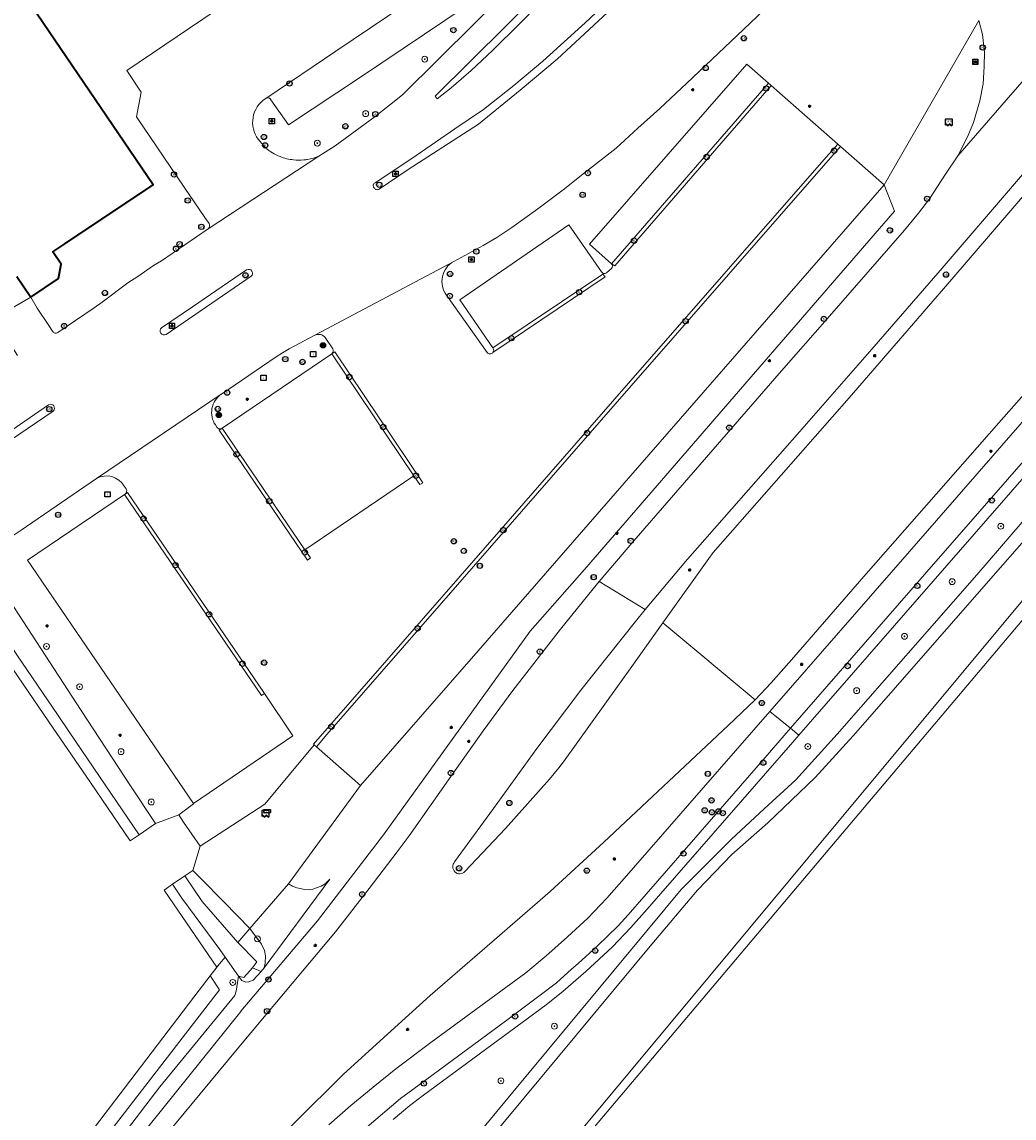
# Model space of a CAD drawing. Header units: metres. Extents: x 73718 to 76933, y 443658 to 446696.
# Tile 125 of 153: x 75261 to 75396, y 445822 to 445971. Entities that reach past the tile are written whole.
import ezdxf
from ezdxf.enums import TextEntityAlignment as Align

# ---------------------------------------------------------------- set-up
doc = ezdxf.new("R2010")
doc.units = ezdxf.units.M
for name, color, linetype, lineweight in [('B-WE-GK-BESCHOEIING-G', 130, 'GK-BESCHOEIING-SO', 18), ('B-WE-GR-BEPLANTING_CULTUUR_HEESTERS-GV', 90, 'Continuous', 18), ('B-WE-GR-BOOM-S', 90, 'Continuous', 25), ('B-WE-GR-GRAS-GV', 60, 'Continuous', 13), ('B-WE-GW-TALUD_KRUIN-G', 90, 'Continuous', 18), ('B-WE-IE-MEUBILAIR-S', 7, 'Continuous', 25), ('B-WE-IE-MEUBILAIR_WEGMEUBILAIR_AFVALBAK-S', 7, 'Continuous', 25), ('B-WE-IE-TERREINAFSCHEIDING_KUNSTMATIG_HEKWERK-G', 20, 'IE-TERREINAFSCHEIDING_KUNSTMATIG-SO', 18), ('B-WE-OG-BEBOUWING-GV', 7, 'Continuous', 35), ('B-WE-OG-TERREIN_BEGROEID-GV', 7, 'Continuous', 18), ('B-WE-OG-TERREIN_ERF-GV', 7, 'Continuous', 18), ('B-WE-OG-TERREIN_OEVER-GV', 7, 'Continuous', 18), ('B-WE-OG-WATER_SLOOT-GV', 120, 'Continuous', 18), ('B-WE-OG-WEG-GV', 7, 'Continuous', 18), ('B-WE-RI-HWA_GOOT_MOLGOOT-G', 150, 'Continuous', 18), ('B-WE-VH-GESLOTENVERHARDING_ASFALT-GV', 10, 'Continuous', 18), ('B-WE-VH-OPENVERHARDING_BETONELEMENT-GV', 30, 'Continuous', 18), ('B-WE-VH-OPENVERHARDING_BETONSTRAATSTEEN-GV', 30, 'Continuous', 18), ('B-WE-VH-OPENVERHARDING_TEGEL-GV', 30, 'Continuous', 18)]:
    doc.layers.add(name, color=color, linetype=linetype, lineweight=lineweight)
doc.styles.add('NLCS-ISO', font='NLCS-ISO.ttf')
doc.linetypes.add('GK-BESCHOEIING-SO', pattern='A,18,-3,[1,NLCS.SHX,S=0.6,R=0,X=0,Y=0],-3', length=24)
doc.linetypes.add('IE-TERREINAFSCHEIDING_KUNSTMATIG-SO', pattern='A,4,[82,NLCS.SHX,S=0.75,R=90,X=0,Y=0],4,-2', length=10)

# ---------------------------------------------------------------- blocks, each defined once
blk = doc.blocks.new('SIE-WEG_AFVALBAK-SO')
h = blk.add_hatch(color=256)
h.dxf.hatch_style = 1
h.paths.add_polyline_path([(-0.864, -0.864), (0.864, -0.864), (0.864, 0.864), (-0.864, 0.864)])
for points in [[(-1.152, -1.152), (1.152, -1.152), (1.152, 1.152), (-1.152, 1.152)], [(-0.864, -0.864), (0.864, -0.864), (0.864, 0.864), (-0.864, 0.864)]]:
    blk.add_lwpolyline(points, close=True)
blk.add_circle((0, 0), 1.8)
blk = doc.blocks.new('SIE-MEUBILAIR_BORD_VERKEER-SO')
at = {"flags": 128}
blk.add_lwpolyline([(-1.8, 1.8), (1.8, 1.8), (1.8, -1.8), (-1.8, -1.8)], close=True, dxfattribs=at)
at = {"style": 'NLCS-ISO'}
blk.add_text('vb', height=1.8, dxfattribs=at).set_placement((0, 0), align=Align.MIDDLE_CENTER)
blk = doc.blocks.new('SIE-MEUBILAIR_BORD_INFORMATIE-SO')
at = {"flags": 128}
blk.add_lwpolyline([(-1.8, 1.8), (1.8, 1.8), (1.8, -1.8), (-1.8, -1.8)], close=True, dxfattribs=at)
at = {"style": 'NLCS-ISO'}
blk.add_text('i', height=1.8, dxfattribs=at).set_placement((0, 0), align=Align.MIDDLE_CENTER)
blk = doc.blocks.new('SIE-MEUBILAIR_KAST_TELECOM-SO')
at = {"flags": 128}
blk.add_lwpolyline([(-2, -1), (2, -1, 0.414214), (2.5, -0.5), (2.5, 0.5, 0.414214), (2, 1), (-2, 1, 0.414214), (-2.5, 0.5), (-2.5, -0.5, 0.414214)], format="xyb", close=True, dxfattribs=at)
at = {"style": 'NLCS-ISO'}
blk.add_text('TEL', height=1.8, dxfattribs=at).set_placement((0, 0), align=Align.MIDDLE_CENTER)
blk = doc.blocks.new('SIE-MEUBILAIR_PAAL_LICHTMAST-SO')
for points in [[(-0.62, 0), (-1, 0)], [(-0.71, 0.71), (-0.44, 0.44)], [(0, 1), (0, 0.62)], [(0.44, 0.44), (0.71, 0.71)], [(1, 0), (0.62, 0)], [(-0.71, -0.71), (-0.44, -0.44)], [(0, -0.62), (0, -1)], [(0.44, -0.44), (0.71, -0.71)]]:
    blk.add_lwpolyline(points)
blk.add_circle((0, 0), 0.5)
blk = doc.blocks.new('SIE-MEUBILAIR_PAAL_VERKEERSBORD-SO')
blk.add_circle((0, 0), 1.8)
at = {"style": 'NLCS-ISO'}
blk.add_text('vb', height=1.8, dxfattribs=at).set_placement((0, 0), align=Align.MIDDLE_CENTER)
blk = doc.blocks.new('SIE-MEUBILAIR_PAAL_PORTAAL-SO')
blk.add_circle((0, 0), 1.8)
at = {"style": 'NLCS-ISO'}
blk.add_text('pt', height=1.8, dxfattribs=at).set_placement((0, 0), align=Align.MIDDLE_CENTER)
blk = doc.blocks.new('SIE-MEUBILAIR_PAAL_VRI-SO')
blk.add_circle((0, 0), 1.8)
at = {"style": 'NLCS-ISO'}
blk.add_text('vri', height=1.8, dxfattribs=at).set_placement((0, 0), align=Align.MIDDLE_CENTER)
blk = doc.blocks.new('SIE-MEUBILAIR_PAAL_HECTOMETER-SO')
blk.add_circle((0, 0), 1.8)
at = {"style": 'NLCS-ISO'}
blk.add_text('hm', height=1.8, dxfattribs=at).set_placement((0, 0), align=Align.MIDDLE_CENTER)
blk = doc.blocks.new('SIE-MEUBILAIR_PUT_RIOOLPUT-SO')
blk.add_circle((0, 0), 1.8)
at = {"style": 'NLCS-ISO'}
blk.add_text('RI', height=1.8, dxfattribs=at).set_placement((0, 0), align=Align.MIDDLE_CENTER)
blk = doc.blocks.new('SIE-MEUBILAIR_PUT_KOLK-SO')
blk.add_circle((0, 0), 1.8)
at = {"style": 'NLCS-ISO'}
blk.add_text('K', height=1.8, dxfattribs=at).set_placement((0, 0), align=Align.MIDDLE_CENTER)
blk = doc.blocks.new('SIE-MEUBILAIR_PUT_WATERLEIDINGPUT-SO')
blk.add_circle((0, 0), 1.8)
at = {"style": 'NLCS-ISO'}
blk.add_text('W', height=1.8, dxfattribs=at).set_placement((0, 0), align=Align.MIDDLE_CENTER)
blk = doc.blocks.new('SIE-MEUBILAIR_SENSOR_CAMERA-SO')
for p, q in [((2.5, 1.25), (-2.5, 1.25)), ((-2.5, 1.25), (-2.5, -2.8125)), ((2.5, -2.8125), (2.5, 1.25))]:
    blk.add_line(p, q)
for centre, start, end in [((-1.875, -2.65625), 36.86989765, 143.13010235), ((-1.875, -2.96875), 36.86989765, 143.13010235), ((-1.875, -3.28125), 36.86989765, 143.13010235), ((-0.625, -1.71875), 216.86989765, 323.13010235), ((-0.625, -2.03125), 216.86989765, 323.13010235), ((-0.625, -2.34375), 216.86989765, 323.13010235), ((0.625, -2.65625), 36.86989765, 143.13010235), ((0.625, -2.96875), 36.86989765, 143.13010235), ((0.625, -3.28125), 36.86989765, 143.13010235), ((1.875, -1.71875), 216.86989765, 323.13010235), ((1.875, -2.03125), 216.86989765, 323.13010235), ((1.875, -2.34375), 216.86989765, 323.13010235)]:
    blk.add_arc(centre, 0.78125, start, end)
at = {"style": 'NLCS-ISO'}
blk.add_text('cam', height=1.8, dxfattribs=at).set_placement((0, 0), align=Align.MIDDLE_CENTER)
blk = doc.blocks.new('SGR-BOOM_GBKN-SO')
at = {"linetype": 'ByBlock', "lineweight": 18}
h = blk.add_hatch(color=0, dxfattribs=at)
h.dxf.hatch_style = 1
edge = h.paths.add_edge_path()
edge.add_arc((0, 0), 0.25, 0, 360)
at = {"color": 0, "linetype": 'ByBlock', "lineweight": 18}
for radius in [2, 0.25]:
    blk.add_circle((0, 0), radius, dxfattribs=at)
at = {"color": 0, "linetype": 'ByBlock', "lineweight": 18, "style": 'NLCS-ISO'}
blk.add_attdef('SOORT', (2.5, 0), '', height=1.5, dxfattribs=at)

msp = doc.modelspace()

# ---------------------------------------------------------------- linework, layer by layer
at = {"layer": 'B-WE-GK-BESCHOEIING-G', "flags": 128}
for points in [[(75306.619, 445797.569), (75307.595, 445798.695), (75321.129, 445814.866), (75346.549, 445845.468), (75352.741, 445852.805), (75357.413, 445857.646), (75362.326, 445861.954), (75368.781, 445868.125), (75373.952, 445873.831), (75416.26, 445922.167), (75417.36, 445923.413), (75418.846, 445924.722), (75420.56, 445925.142), (75432.022, 445925.494), (75434.245, 445925.259), (75435.851, 445924.476), (75436.733, 445921.783), (75437.267, 445921.598)], [(75436.41, 445919.875), (75435.855, 445920.209), (75432.603, 445919.344), (75428.693, 445918.233), (75423.415, 445916.261), (75418.55, 445913.742), (75414.366, 445910.914), (75412.008, 445909.072), (75409.049, 445906.473), (75404.449, 445901.236), (75331.269, 445813.375)], [(75290.173, 445845.68), (75292.745, 445843.046), (75292.16, 445842.235)], [(75290.263, 445841.076), (75288.458, 445843.695)], [(75292.16, 445842.235), (75290.992, 445840.93), (75290.263, 445841.076)]]:
    msp.add_lwpolyline(points, dxfattribs=at)
at = {"layer": 'B-WE-GR-BEPLANTING_CULTUUR_HEESTERS-GV', "flags": 128}
for points in [[(75301.223, 445952.706), (75303.409, 445954.135), (75308.849, 445958.108), (75310.817, 445959.645), (75312.597, 445961.07), (75351.838, 446000)], [(75327.043, 445977.066), (75306.864, 445963.453), (75297.095, 445956.957), (75294.659, 445960.4)], [(75294.138, 445960.655), (75293.915, 445960.504)], [(75294.465, 445960.618), (75294.463, 445960.619)], [(75292.961, 445955.021), (75293.955, 445953.836)]]:
    msp.add_lwpolyline(points, dxfattribs=at)
at = {"layer": 'B-WE-GR-BEPLANTING_CULTUUR_HEESTERS-GV'}
for points in [[(75293.915, 445960.504, 0.4358224), (75292.961, 445955.021)], [(75294.463, 445960.619, 0.1967203), (75294.138, 445960.655)], [(75294.659, 445960.4, 0.1741837), (75294.465, 445960.618)], [(75293.955, 445953.836, 0.082097), (75295.92, 445952.661)], [(75295.92, 445952.661, 0.0694274), (75297.752, 445952.208)], [(75297.752, 445952.208, 0.0513746), (75299.173, 445952.197)], [(75299.173, 445952.197, 0.0175848), (75299.681, 445952.263)], [(75299.681, 445952.263, 0.0577915), (75301.223, 445952.706)]]:
    msp.add_lwpolyline(points, format="xyb", dxfattribs=at)
at = {"layer": 'B-WE-GR-GRAS-GV', "flags": 128}
msp.add_lwpolyline([(75403.795, 445897.635), (75327.898, 445807.768), (75313.115, 445789.068), (75311.186, 445786.592), (75319.889, 445770.566), (75322, 445771.841), (75324.049, 445771.589), (75336.881, 445749.015), (75342.811, 445738.828), (75348.934, 445727.338)], dxfattribs=at)
at = {"layer": 'B-WE-GW-TALUD_KRUIN-G', "flags": 128}
msp.add_lwpolyline([(75263.478, 445807.909), (75287.66, 445839.255), (75286.464, 445841.09), (75286.425, 445841.15)], dxfattribs=at)
at = {"layer": 'B-WE-IE-TERREINAFSCHEIDING_KUNSTMATIG_HEKWERK-G', "flags": 128}
for points in [[(75287.672, 445842.786), (75286.425, 445841.15)], [(75286.425, 445841.15), (75284.925, 445839.183)], [(75284.925, 445839.183), (75262.097, 445809.239)]]:
    msp.add_lwpolyline(points, dxfattribs=at)
at = {"layer": 'B-WE-OG-BEBOUWING-GV', "flags": 128}
msp.add_lwpolyline([(75260.096, 445936.318), (75262.005, 445933.528), (75265.787, 445936.072), (75266.115, 445938.027), (75264.995, 445939.677), (75266.641, 445940.778), (75278.652, 445948.81), (75261.325, 445974.36)], dxfattribs=at)
msp.add_lwpolyline([(75260.096, 445936.318), (75262.005, 445933.528), (75265.787, 445936.072), (75266.115, 445938.027), (75264.995, 445939.677), (75266.641, 445940.778), (75278.652, 445948.81), (75261.325, 445974.36)], dxfattribs=at)
at = {"layer": 'B-WE-OG-TERREIN_BEGROEID-GV', "flags": 128}
for points in [[(75366.978, 445977.407), (75366.181, 445976.706), (75365.372, 445976.018), (75358.139, 445969.138), (75351.277, 445962.662), (75347.618, 445959.205), (75344.614, 445956.516), (75341.661, 445953.805), (75337.382, 445950.463), (75334.48, 445948.138), (75331.008, 445945.534), (75327.475, 445943.017), (75325.428, 445941.647), (75323.57, 445940.563), (75319.563, 445938.38)], [(75341.038, 445938.072), (75338.038, 445940.725), (75359.46, 445965.256), (75362.407, 445962.665), (75362.783, 445962.334), (75371.847, 445954.362), (75372.215, 445954.038), (75378.137, 445948.831), (75391.024, 445971.17)], [(75324.883, 445926.609), (75320.404, 445933.148), (75335.232, 445943.357), (75339.685, 445936.947)], [(75339.929, 445936.763), (75339.952, 445936.756), (75339.976, 445936.75)], [(75340.376, 445936.841), (75341.022, 445937.424)], [(75318.574, 445933.79), (75324.118, 445925.976)], [(75300.659, 445928.334), (75297.145, 445926.484), (75296.239, 445925.95), (75295.372, 445925.394), (75287.938, 445920.309), (75287.917, 445920.294)], [(75303.091, 445926.481), (75302.052, 445928.028)], [(75287.98, 445915.635), (75288.043, 445915.674), (75302.958, 445925.815)], [(75287.131, 445916.12), (75287.307, 445915.814)], [(75270.923, 445908.826), (75260.692, 445901.786), (75254.653, 445897.801), (75253.369, 445896.954), (75254.438, 445893.142), (75257.23, 445895.05), (75268.858, 445877.239), (75275.55, 445867.014), (75278.983, 445861.894), (75282.142, 445863.04), (75284.133, 445864.57), (75284.122, 445864.601), (75261.56, 445897.732), (75274.765, 445906.662), (75274.833, 445906.706)], [(75274.975, 445907.44), (75274.719, 445907.781)]]:
    msp.add_lwpolyline(points, dxfattribs=at)
at = {"layer": 'B-WE-OG-TERREIN_BEGROEID-GV'}
for points in [[(75319.563, 445938.38, 0.4540915), (75318.574, 445933.79)], [(75341.022, 445937.424, 0.4650815), (75341.038, 445938.072)], [(75339.685, 445936.947, 0.1636115), (75339.929, 445936.763)], [(75339.976, 445936.75, 0.2271207), (75340.376, 445936.841)], [(75302.052, 445928.028, 0.3633991), (75300.659, 445928.334)], [(75302.958, 445925.815, 0.3645099), (75303.091, 445926.481)], [(75324.118, 445925.976, 0.4872452), (75324.902, 445925.98)], [(75324.902, 445925.98, 0.3577204), (75324.883, 445926.609)], [(75287.917, 445920.294, 0.4150748), (75287.131, 445916.12)], [(75287.307, 445915.814, 0.3854676), (75287.98, 445915.635)], [(75274.719, 445907.781, 0.4136477), (75270.923, 445908.826)], [(75274.833, 445906.706, 0.3815006), (75274.975, 445907.44)]]:
    msp.add_lwpolyline(points, format="xyb", dxfattribs=at)
at = {"layer": 'B-WE-OG-TERREIN_BEGROEID-GV', "flags": 128}
msp.add_lwpolyline([(75306.852, 445867.048), (75300.865, 445872.321), (75300.566, 445872.572), (75293.871, 445864.507), (75285.06, 445858.793), (75284.053, 445855.492), (75285.111, 445854.435), (75288.313, 445851.174), (75291.827, 445847.594), (75297.079, 445853.67)], close=True, dxfattribs=at)
at = {"layer": 'B-WE-OG-TERREIN_ERF-GV', "flags": 128}
for points in [[(75286.263, 445943.555), (75285.686, 445944.364), (75282.873, 445948.499), (75276.364, 445958.066), (75277.038, 445961.425), (75275.054, 445964.352), (75293.96, 445977.151), (75351.735, 446016.282)], [(75261.325, 445974.36), (75278.652, 445948.81), (75266.641, 445940.778), (75264.995, 445939.677), (75266.115, 445938.027), (75265.787, 445936.072), (75262.005, 445933.528), (75262.842, 445932.011), (75264.449, 445929.676), (75264.971, 445928.869)], [(75265.672, 445928.717), (75270.605, 445932.083), (75271.693, 445932.834), (75275.183, 445935.489), (75276.555, 445936.354), (75278.696, 445937.824), (75279.772, 445938.456), (75286.14, 445942.841)], [(75256.882, 445930.59), (75262.005, 445933.528), (75260.096, 445936.318)], [(75262.097, 445809.239), (75284.925, 445839.183), (75286.425, 445841.15), (75287.306, 445842.306), (75281.409, 445850.947), (75280.134, 445852.809), (75281.299, 445853.607), (75282.979, 445854.757), (75284.053, 445855.492), (75285.06, 445858.793), (75282.773, 445862.059), (75282.142, 445863.04), (75278.983, 445861.894), (75276.724, 445860.348), (75275.532, 445859.531), (75270.111, 445867.45), (75264.461, 445875.701), (75258.812, 445883.953)]]:
    msp.add_lwpolyline(points, dxfattribs=at)
at = {"layer": 'B-WE-OG-TERREIN_ERF-GV'}
for points in [[(75286.14, 445942.841, 0.3246399), (75286.263, 445943.555)], [(75264.971, 445928.869, 0.4841136), (75265.672, 445928.717)]]:
    msp.add_lwpolyline(points, format="xyb", dxfattribs=at)
at = {"layer": 'B-WE-OG-TERREIN_OEVER-GV', "flags": 128}
for points in [[(75414.023, 445922.768), (75390.746, 445895.728), (75371.762, 445874.027), (75366.133, 445867.837), (75361.833, 445863.854), (75357.372, 445859.722), (75350.518, 445852.871), (75327.603, 445825.301), (75313.024, 445807.687), (75305.762, 445798.739), (75306.619, 445797.569), (75307.595, 445798.695), (75321.129, 445814.866), (75346.549, 445845.468), (75352.741, 445852.805), (75357.413, 445857.646), (75362.326, 445861.954), (75368.781, 445868.125), (75373.952, 445873.831), (75416.26, 445922.167)], [(75404.449, 445901.236), (75331.269, 445813.375), (75308.774, 445786.487), (75299.158, 445775.368), (75298.31, 445774.344)], [(75288.079, 445742.003), (75288.116, 445742.106), (75289.495, 445744.676), (75290.199, 445746.375), (75290.64, 445747.747), (75291.4, 445750.597), (75292.024, 445753.297), (75292.098, 445754.789), (75292.308, 445756.954), (75292.716, 445759.147), (75293.696, 445761.964), (75294.903, 445764.745), (75296.056, 445766.879), (75297.621, 445769.346), (75301.199, 445773.666), (75308.073, 445782.576), (75308.229, 445782.798), (75311.186, 445786.592), (75313.115, 445789.068), (75327.898, 445807.768), (75403.795, 445897.635)]]:
    msp.add_lwpolyline(points, dxfattribs=at)
for points in [[(75276.724, 445860.348), (75271.339, 445868.283), (75267.21, 445874.367), (75265.72, 445876.557), (75260.095, 445884.826), (75254.438, 445893.142), (75253.163, 445892.204), (75258.812, 445883.953), (75264.461, 445875.701), (75270.111, 445867.45), (75275.532, 445859.531)], [(75291.827, 445847.594), (75288.313, 445851.174), (75285.111, 445854.435), (75284.053, 445855.492), (75282.979, 445854.757), (75285.328, 445851.243), (75290.173, 445845.68)], [(75287.306, 445842.306), (75287.672, 445842.786), (75288.458, 445843.695), (75287.72, 445844.745), (75282.565, 445851.722), (75281.484, 445853.334), (75281.299, 445853.607), (75280.134, 445852.809), (75281.409, 445850.947)], [(75291.827, 445847.594), (75290.173, 445845.68), (75292.745, 445843.046), (75292.16, 445842.235), (75293.352, 445841.709), (75293.751, 445842.247), (75293.899, 445842.844), (75293.936, 445843.859), (75293.805, 445844.569), (75293.391, 445845.434)], [(75293.352, 445841.709), (75292.16, 445842.235), (75290.992, 445840.93), (75290.263, 445841.076), (75290.716, 445840.497), (75291.273, 445840.301), (75291.695, 445840.324), (75292.275, 445840.537)]]:
    msp.add_lwpolyline(points, close=True, dxfattribs=at)
at = {"layer": 'B-WE-OG-WATER_SLOOT-GV', "flags": 128}
msp.add_lwpolyline([(75437.267, 445921.598), (75436.733, 445921.783), (75435.851, 445924.476), (75434.245, 445925.259), (75432.022, 445925.494), (75420.56, 445925.142), (75418.846, 445924.722), (75417.36, 445923.413), (75416.26, 445922.167), (75373.952, 445873.831), (75368.781, 445868.125), (75362.326, 445861.954), (75357.413, 445857.646), (75352.741, 445852.805), (75346.549, 445845.468), (75321.129, 445814.866), (75307.595, 445798.695), (75306.619, 445797.569), (75304.1, 445794.665), (75298.564, 445787.111), (75295.713, 445782.803), (75293.655, 445779.203), (75293.516, 445778.963)], dxfattribs=at)
for points in [[(75276.724, 445860.348), (75278.983, 445861.894), (75275.55, 445867.014), (75268.858, 445877.239), (75257.23, 445895.05), (75254.438, 445893.142), (75260.095, 445884.826), (75265.72, 445876.557), (75267.21, 445874.367), (75271.339, 445868.283)], [(75290.992, 445840.93), (75292.16, 445842.235), (75292.745, 445843.046), (75290.173, 445845.68), (75285.328, 445851.243), (75282.979, 445854.757), (75281.299, 445853.607), (75281.484, 445853.334), (75282.565, 445851.722), (75287.72, 445844.745), (75288.458, 445843.695), (75290.263, 445841.076)]]:
    msp.add_lwpolyline(points, close=True, dxfattribs=at)
at = {"layer": 'B-WE-OG-WEG-GV', "flags": 128}
for points in [[(75388.159, 445952.764), (75389.551, 445955.439), (75390.305, 445957.279), (75391.156, 445960.253), (75391.625, 445962.548), (75391.783, 445964.899), (75391.833, 445966.88), (75391.522, 445969.291), (75391.024, 445971.17), (75378.137, 445948.831), (75379.555, 445945.209), (75337.345, 445896.471), (75329.976, 445888.068), (75310.003, 445860.337), (75301.029, 445848.642), (75301.008, 445848.618), (75290.601, 445836.33), (75290.569, 445836.291), (75277.903, 445820.553), (75277.886, 445820.532), (75266.06, 445805.421)], [(75267.912, 445803.636), (75278.069, 445816.653), (75289.842, 445830.899), (75294.044, 445835.863), (75303.449, 445847.135), (75308.047, 445853.048), (75311.845, 445858.033), (75313.489, 445860.192), (75319.162, 445868.265), (75323.573, 445874.494), (75327.611, 445879.999), (75334.081, 445888.335), (75338.54, 445893.798), (75339.379, 445894.798), (75344.057, 445900.37), (75356.965, 445915.18), (75364.16, 445923.479), (75370.373, 445930.56), (75380.915, 445942.635), (75382.812, 445944.935), (75384.309, 445946.911), (75386.493, 445950.253), (75388.159, 445952.764)], [(75378.137, 445948.831), (75346.111, 445912.04), (75322.879, 445885.378), (75306.852, 445867.048), (75297.079, 445853.67), (75297.6, 445853.361), (75298.217, 445853.127), (75299.301, 445852.89), (75299.829, 445852.851), (75300.393, 445852.938), (75301.512, 445853.344), (75302.054, 445853.665), (75302.716, 445854.28), (75293.751, 445842.247), (75293.352, 445841.709), (75292.275, 445840.537), (75291.695, 445840.324), (75291.273, 445840.301), (75290.716, 445840.497), (75290.263, 445841.076), (75289.935, 445839.076), (75289.746, 445838.454), (75279.546, 445826.024), (75264.777, 445806.657)], [(75329.378, 445841.572), (75331.879, 445843.624), (75332.506, 445844.18), (75335.056, 445846.445), (75337.832, 445849.012), (75340.425, 445851.693), (75343.077, 445854.745), (75353.252, 445866.436), (75362.596, 445877.136), (75381.607, 445898.906), (75411.974, 445933.763)], [(75414.516, 445928.875), (75394.132, 445905.537), (75366.534, 445873.892), (75365.721, 445872.96), (75345.872, 445850.221), (75343.677, 445847.704), (75341.171, 445845.083), (75337.531, 445841.731), (75336.844, 445841.129), (75334.479, 445839.056), (75332.164, 445837.192), (75322.35, 445830.002), (75315.249, 445824.772), (75313.579, 445823.487), (75311.299, 445821.578)], [(75350.518, 445852.871), (75357.372, 445859.722), (75361.833, 445863.854), (75366.133, 445867.837), (75371.762, 445874.027), (75390.746, 445895.728), (75414.023, 445922.768), (75417.898, 445926.424), (75421.211, 445927.148), (75427.562, 445927.435), (75433.763, 445927.367), (75436.399, 445926.454), (75437.793, 445924.689), (75438.328, 445922.655), (75438.038, 445920.548), (75436.697, 445918.388), (75440.168, 445917.272), (75441.424, 445918.674), (75441.291, 445918.794), (75440.217, 445919.764), (75444.026, 445924.109)], [(75401.275, 445924.939), (75393.784, 445916.426), (75375.367, 445895.49), (75365.836, 445884.506), (75362.789, 445881.016), (75360.596, 445878.717), (75356.899, 445875.224), (75340.006, 445859.318), (75332.703, 445852.632), (75327.215, 445847.866), (75325.791, 445846.629), (75316.374, 445838.486), (75311.994, 445834.52), (75304.555, 445827.767), (75298.002, 445821.223), (75295.339, 445818.54), (75294.074, 445817.535), (75292.106, 445816.086), (75290.979, 445814.961), (75286.717, 445809.993), (75276.783, 445798.413), (75275.279, 445796.537)], [(75313.024, 445807.687), (75327.603, 445825.301), (75350.518, 445852.871)], [(75290.263, 445841.076), (75288.458, 445843.695), (75287.672, 445842.786), (75287.306, 445842.306), (75286.425, 445841.15), (75286.464, 445841.09), (75287.66, 445839.255), (75263.478, 445807.909)], [(75286.464, 445841.09), (75286.425, 445841.15), (75284.925, 445839.183), (75262.097, 445809.239)], [(75263.478, 445807.909), (75287.66, 445839.255), (75286.464, 445841.09)], [(75264.777, 445806.657), (75279.546, 445826.024), (75289.746, 445838.454), (75289.935, 445839.076), (75290.263, 445841.076)]]:
    msp.add_lwpolyline(points, dxfattribs=at)
msp.add_lwpolyline([(75302.716, 445854.28), (75302.054, 445853.665), (75301.512, 445853.344), (75300.393, 445852.938), (75299.829, 445852.851), (75299.301, 445852.89), (75298.217, 445853.127), (75297.6, 445853.361), (75297.079, 445853.67), (75291.827, 445847.594), (75293.391, 445845.434), (75293.805, 445844.569), (75293.936, 445843.859), (75293.899, 445842.844), (75293.751, 445842.247)], close=True, dxfattribs=at)
at = {"layer": 'B-WE-RI-HWA_GOOT_MOLGOOT-G', "flags": 128}
for points in [[(75341.038, 445938.072), (75362.407, 445962.665)], [(75362.783, 445962.334), (75341.472, 445937.773), (75341.038, 445938.072)], [(75300.566, 445872.572), (75300.461, 445872.66), (75320.457, 445895.525), (75343.357, 445921.796), (75370.256, 445952.579), (75371.847, 445954.362)], [(75372.215, 445954.038), (75370.548, 445952.144), (75343.718, 445921.447), (75320.09, 445894.384), (75302.275, 445873.977), (75300.865, 445872.321)], [(75324.883, 445926.609), (75334.238, 445932.881), (75339.879, 445936.663)], [(75339.879, 445936.663), (75340.17, 445936.307), (75324.902, 445925.98)], [(75314.949, 445908.011), (75315.374, 445908.264), (75303.374, 445926.085), (75302.958, 445925.815)], [(75302.958, 445925.815), (75314.142, 445909.209)], [(75287.637, 445915.425), (75288.043, 445915.674)], [(75288.043, 445915.674), (75299.306, 445899.137)], [(75299.306, 445899.137), (75300.048, 445898.037), (75299.664, 445897.723), (75287.637, 445915.425)], [(75314.142, 445909.209), (75314.949, 445908.011)], [(75293.8, 445879.568), (75293.393, 445879.3), (75274.765, 445906.662)], [(75274.833, 445906.706), (75275.165, 445906.922), (75293.8, 445879.568)]]:
    msp.add_lwpolyline(points, dxfattribs=at)
at = {"layer": 'B-WE-VH-GESLOTENVERHARDING_ASFALT-GV', "flags": 128}
for points in [[(75397.678, 446045.507), (75388.659, 446036.548), (75386.192, 446034.098), (75371.801, 446019.804), (75351.838, 446000), (75312.597, 445961.07), (75310.817, 445959.645), (75308.849, 445958.108), (75303.409, 445954.135), (75301.223, 445952.706), (75286.14, 445942.841), (75279.772, 445938.456), (75278.696, 445937.824), (75276.555, 445936.354), (75275.183, 445935.489), (75271.693, 445932.834), (75270.605, 445932.083), (75265.672, 445928.717)], [(75308.85, 445949.103), (75313.842, 445952.414), (75319.731, 445956.446), (75323.595, 445959.078), (75327.738, 445962.321), (75331.701, 445965.639), (75337.474, 445970.843), (75348.542, 445981.28), (75356.43, 445988.714), (75358.613, 445990.851), (75371.349, 446003.489), (75374.938, 446007.069)], [(75375.627, 446006.276), (75373.413, 446004.076), (75359.219, 445989.96), (75357.772, 445988.556), (75346.184, 445977.596), (75337.345, 445969.35), (75333.655, 445965.935), (75328.621, 445961.69), (75322.921, 445957.07), (75313.346, 445950.886), (75309.422, 445948.239)], [(75293.915, 445960.504), (75294.138, 445960.655), (75303.526, 445966.996), (75324.608, 445981.235)], [(75327.043, 445977.066), (75324.512, 445980.767), (75324.608, 445981.235), (75303.526, 445966.996), (75294.138, 445960.655)], [(75391.024, 445971.17), (75391.522, 445969.291), (75391.833, 445966.88), (75391.783, 445964.899), (75391.625, 445962.548), (75391.156, 445960.253), (75390.305, 445957.279), (75389.551, 445955.439), (75388.159, 445952.764), (75395.069, 445960.688), (75403.935, 445970.854), (75403.666, 445972.891), (75403.168, 445974.873), (75402.59, 445976.704), (75401.835, 445978.586), (75401.448, 445979.337)], [(75293.96, 445977.151), (75275.054, 445964.352), (75277.038, 445961.425), (75276.364, 445958.066), (75282.873, 445948.499), (75285.686, 445944.364), (75286.263, 445943.555)], [(75294.659, 445960.4), (75297.095, 445956.957), (75306.864, 445963.453), (75327.043, 445977.066)], [(75251.084, 445900.317), (75253.369, 445896.954), (75254.653, 445897.801), (75260.692, 445901.786), (75270.923, 445908.826), (75287.917, 445920.294), (75287.938, 445920.309), (75295.372, 445925.394), (75296.239, 445925.95), (75297.145, 445926.484), (75300.659, 445928.334), (75319.563, 445938.38), (75323.57, 445940.563), (75325.428, 445941.647), (75327.475, 445943.017), (75331.008, 445945.534), (75334.48, 445948.138), (75337.382, 445950.463), (75341.661, 445953.805), (75344.614, 445956.516), (75347.618, 445959.205), (75351.277, 445962.662), (75358.139, 445969.138), (75365.372, 445976.018)], [(75403.935, 445970.854), (75395.069, 445960.688), (75388.159, 445952.764), (75386.493, 445950.253), (75384.309, 445946.911), (75382.812, 445944.935), (75380.915, 445942.635), (75370.373, 445930.56), (75364.16, 445923.479), (75356.965, 445915.18), (75344.057, 445900.37), (75339.379, 445894.798), (75345.631, 445890.99), (75351.387, 445897.844), (75352.731, 445899.391), (75366.609, 445915.167), (75376.461, 445926.464), (75385.758, 445937.161), (75396.441, 445949.59), (75403.601, 445957.953), (75404.896, 445959.496), (75406.348, 445960.919), (75408.668, 445962.798), (75409.45, 445963.393)], [(75274.833, 445906.706), (75275.165, 445906.922), (75293.8, 445879.568), (75297.67, 445873.814), (75284.122, 445864.601), (75284.133, 445864.57), (75282.142, 445863.04), (75282.773, 445862.059), (75285.06, 445858.793), (75293.871, 445864.507), (75300.566, 445872.572), (75300.461, 445872.66), (75320.457, 445895.525), (75343.357, 445921.796), (75370.256, 445952.579), (75371.847, 445954.362), (75362.783, 445962.334), (75341.472, 445937.773), (75341.038, 445938.072)], [(75410.139, 445962.637), (75404.362, 445955.814), (75396.224, 445946.275), (75386.812, 445935.346), (75373.383, 445919.836), (75354.879, 445898.747), (75354.285, 445897.941), (75348.042, 445889.19), (75360.596, 445878.717), (75362.789, 445881.016), (75365.836, 445884.506), (75375.367, 445895.49), (75393.784, 445916.426), (75401.275, 445924.939), (75401.138, 445925.013), (75414.465, 445940.562), (75415.166, 445941.289), (75415.94, 445941.975), (75417.534, 445943.239), (75419.275, 445944.314), (75421.506, 445945.399)], [(75294.463, 445960.619), (75294.465, 445960.618)], [(75293.955, 445953.836), (75292.961, 445955.021)], [(75286.14, 445942.841), (75301.223, 445952.706)], [(75339.685, 445936.947), (75335.232, 445943.357), (75320.404, 445933.148), (75324.883, 445926.609)], [(75319.563, 445938.38), (75300.659, 445928.334)], [(75279.797, 445929.364), (75283.985, 445932.213), (75291.374, 445937.228)], [(75339.976, 445936.75), (75339.952, 445936.756), (75339.929, 445936.763), (75339.879, 445936.663), (75340.17, 445936.307), (75324.902, 445925.98)], [(75324.902, 445925.98), (75340.17, 445936.307), (75339.879, 445936.663)], [(75339.879, 445936.663), (75339.929, 445936.763)], [(75341.022, 445937.424), (75340.376, 445936.841)], [(75291.974, 445936.357), (75280.404, 445928.447)], [(75264.971, 445928.869), (75264.449, 445929.676), (75262.842, 445932.011), (75262.005, 445933.528), (75256.882, 445930.59), (75258.048, 445928.84), (75259.001, 445927.431), (75259.66, 445926.444), (75260.172, 445925.597)], [(75324.118, 445925.976), (75318.574, 445933.79)], [(75302.052, 445928.028), (75303.091, 445926.481)], [(75302.958, 445925.815), (75303.374, 445926.085), (75315.374, 445908.264), (75314.949, 445908.011), (75314.142, 445909.209), (75299.306, 445899.137), (75300.048, 445898.037), (75299.664, 445897.723), (75287.637, 445915.425), (75287.98, 445915.635)], [(75287.917, 445920.294), (75270.923, 445908.826)], [(75246.743, 445907.484), (75247.564, 445908.051), (75249.258, 445909.091), (75250.125, 445909.538), (75251.9, 445910.629), (75254.403, 445912.137), (75255.282, 445912.675), (75256.124, 445913.198), (75264.426, 445918.881)], [(75265.041, 445918.009), (75255.916, 445911.836), (75252.898, 445909.185), (75251.392, 445907.857), (75248.954, 445906.161), (75248.077, 445905.602)], [(75287.307, 445915.814), (75287.131, 445916.12)], [(75274.719, 445907.781), (75274.975, 445907.44)], [(75319.689, 445856.652), (75324.96, 445863.905), (75330.863, 445872.085), (75336.844, 445880.031), (75344.315, 445889.393), (75345.631, 445890.99), (75339.379, 445894.798), (75338.54, 445893.798), (75334.081, 445888.335), (75327.611, 445879.999), (75323.573, 445874.494), (75319.162, 445868.265), (75313.489, 445860.192), (75311.845, 445858.033), (75308.047, 445853.048), (75303.449, 445847.135), (75294.044, 445835.863), (75289.842, 445830.899), (75278.069, 445816.653)], [(75298.002, 445821.223), (75304.555, 445827.767), (75311.994, 445834.52), (75316.374, 445838.486), (75325.791, 445846.629), (75327.215, 445847.866), (75332.703, 445852.632), (75340.006, 445859.318), (75356.899, 445875.224), (75360.596, 445878.717), (75348.042, 445889.19)], [(75348.042, 445889.19), (75343.793, 445883.234), (75334.514, 445870.259), (75333.892, 445869.451), (75332.607, 445867.924), (75326.592, 445861.203), (75321.087, 445855.322)]]:
    msp.add_lwpolyline(points, dxfattribs=at)
for points in [[(75317.02, 445960.871), (75331.563, 445975.285), (75332.305, 445974.529), (75324.824, 445967.109), (75321.927, 445964.377), (75319.203, 445962.027), (75317.291, 445960.536)], [(75362.783, 445962.334), (75362.407, 445962.665), (75359.46, 445965.256), (75338.038, 445940.725), (75341.038, 445938.072), (75341.472, 445937.773)], [(75378.137, 445948.831), (75372.215, 445954.038), (75371.847, 445954.362), (75370.256, 445952.579), (75343.357, 445921.796), (75320.457, 445895.525), (75300.461, 445872.66), (75300.566, 445872.572), (75300.865, 445872.321), (75306.852, 445867.048), (75322.879, 445885.378), (75346.111, 445912.04)], [(75314.142, 445909.209), (75314.949, 445908.011), (75315.374, 445908.264), (75303.374, 445926.085), (75302.958, 445925.815), (75288.043, 445915.674), (75287.98, 445915.635), (75287.637, 445915.425), (75299.664, 445897.723), (75300.048, 445898.037), (75299.306, 445899.137)], [(75274.833, 445906.706), (75274.765, 445906.662), (75261.56, 445897.732), (75284.122, 445864.601), (75297.67, 445873.814), (75293.8, 445879.568), (75275.165, 445906.922)]]:
    msp.add_lwpolyline(points, close=True, dxfattribs=at)
at = {"layer": 'B-WE-VH-GESLOTENVERHARDING_ASFALT-GV'}
for points in [[(75292.961, 445955.021, -0.4358224), (75293.915, 445960.504)], [(75294.138, 445960.655, -0.1967203), (75294.463, 445960.619)], [(75294.465, 445960.618, -0.1741837), (75294.659, 445960.4)], [(75295.92, 445952.661, -0.082097), (75293.955, 445953.836)], [(75297.752, 445952.208, -0.0694274), (75295.92, 445952.661)], [(75299.173, 445952.197, -0.0513746), (75297.752, 445952.208)], [(75299.681, 445952.263, -0.0175848), (75299.173, 445952.197)], [(75301.223, 445952.706, -0.0577915), (75299.681, 445952.263)], [(75308.715, 445948.402, -0.4807754), (75308.85, 445949.103)], [(75309.422, 445948.239, -0.4475156), (75308.715, 445948.402)], [(75286.263, 445943.555, -0.3246399), (75286.14, 445942.841)], [(75318.574, 445933.79, -0.4540915), (75319.563, 445938.38)], [(75341.038, 445938.072, -0.4650815), (75341.022, 445937.424)], [(75291.374, 445937.228, -0.9550928), (75291.974, 445936.357)], [(75339.929, 445936.763, -0.1636115), (75339.685, 445936.947)], [(75340.376, 445936.841, -0.2271207), (75339.976, 445936.75)], [(75280.404, 445928.447, -0.9184876), (75279.797, 445929.364)], [(75265.672, 445928.717, -0.4841136), (75264.971, 445928.869)], [(75300.659, 445928.334, -0.3633991), (75302.052, 445928.028)], [(75303.091, 445926.481, -0.3645099), (75302.958, 445925.815)], [(75324.902, 445925.98, -0.4872452), (75324.118, 445925.976)], [(75324.883, 445926.609, -0.3577204), (75324.902, 445925.98)], [(75287.131, 445916.12, -0.4150748), (75287.917, 445920.294)], [(75264.426, 445918.881, -0.8749632), (75265.041, 445918.009)], [(75287.98, 445915.635, -0.3854676), (75287.307, 445915.814)], [(75270.923, 445908.826, -0.4136477), (75274.719, 445907.781)], [(75274.975, 445907.44, -0.3815006), (75274.833, 445906.706)], [(75321.087, 445855.322, -0.9904422), (75319.689, 445856.652)]]:
    msp.add_lwpolyline(points, format="xyb", dxfattribs=at)
at = {"layer": 'B-WE-VH-OPENVERHARDING_BETONELEMENT-GV', "flags": 128}
msp.add_lwpolyline([(75428.148, 445946.976), (75427.283, 445946.932), (75425.356, 445946.605), (75423.383, 445946.084), (75422.44, 445945.777), (75422.118, 445945.406), (75411.974, 445933.763), (75381.607, 445898.906), (75362.596, 445877.136), (75365.405, 445874.835), (75383.655, 445895.78), (75413.764, 445930.246), (75414.419, 445930.999), (75423.176, 445941.071), (75424.837, 445943.065), (75424.842, 445943.071)], close=True, dxfattribs=at)
msp.add_lwpolyline([(75307.747, 445820.55), (75312.336, 445824.422), (75313.975, 445825.666), (75326.798, 445835.109), (75331.164, 445838.38), (75333.539, 445840.21), (75335.598, 445842.03), (75336.503, 445842.831), (75339.095, 445845.181), (75341.94, 445847.966), (75343.326, 445849.452), (75350.962, 445858.235), (75361.946, 445870.865), (75365.405, 445874.835), (75362.596, 445877.136), (75353.252, 445866.436), (75343.077, 445854.745), (75340.425, 445851.693), (75337.832, 445849.012), (75335.056, 445846.445), (75332.506, 445844.18), (75331.879, 445843.624), (75329.378, 445841.572), (75316.435, 445832.045), (75311.66, 445828.477), (75308.608, 445825.993), (75305.571, 445823.491), (75302.556, 445820.854)], dxfattribs=at)
at = {"layer": 'B-WE-VH-OPENVERHARDING_BETONSTRAATSTEEN-GV', "flags": 128}
for points in [[(75374.938, 446007.069), (75371.349, 446003.489), (75358.613, 445990.851), (75356.43, 445988.714), (75348.542, 445981.28), (75337.474, 445970.843), (75331.701, 445965.639), (75327.738, 445962.321), (75323.595, 445959.078), (75319.731, 445956.446), (75313.842, 445952.414), (75308.85, 445949.103)], [(75309.422, 445948.239), (75313.346, 445950.886), (75322.921, 445957.07), (75328.621, 445961.69), (75333.655, 445965.935), (75337.345, 445969.35), (75346.184, 445977.596), (75357.772, 445988.556), (75359.219, 445989.96), (75373.413, 446004.076), (75375.627, 446006.276)], [(75321.087, 445855.322), (75326.592, 445861.203), (75332.607, 445867.924), (75333.892, 445869.451), (75334.514, 445870.259), (75343.793, 445883.234), (75348.042, 445889.19), (75354.285, 445897.941), (75354.879, 445898.747), (75373.383, 445919.836), (75386.812, 445935.346), (75396.224, 445946.275), (75404.362, 445955.814), (75410.139, 445962.637)], [(75403.601, 445957.953), (75396.441, 445949.59), (75385.758, 445937.161), (75376.461, 445926.464), (75366.609, 445915.167), (75352.731, 445899.391), (75351.387, 445897.844), (75345.631, 445890.99), (75344.315, 445889.393), (75336.844, 445880.031), (75330.863, 445872.085), (75324.96, 445863.905), (75319.689, 445856.652)], [(75291.374, 445937.228), (75283.985, 445932.213), (75279.797, 445929.364)], [(75280.404, 445928.447), (75291.974, 445936.357)], [(75264.426, 445918.881), (75256.124, 445913.198), (75255.282, 445912.675), (75254.403, 445912.137), (75251.9, 445910.629), (75250.125, 445909.538), (75249.258, 445909.091), (75247.564, 445908.051), (75246.743, 445907.484)], [(75248.077, 445905.602), (75248.954, 445906.161), (75251.392, 445907.857), (75252.898, 445909.185), (75255.916, 445911.836), (75265.041, 445918.009)]]:
    msp.add_lwpolyline(points, dxfattribs=at)
msp.add_lwpolyline([(75317.02, 445960.871), (75317.291, 445960.536), (75319.203, 445962.027), (75321.927, 445964.377), (75324.824, 445967.109), (75332.305, 445974.529), (75331.563, 445975.285)], close=True, dxfattribs=at)
at = {"layer": 'B-WE-VH-OPENVERHARDING_BETONSTRAATSTEEN-GV'}
for points in [[(75308.85, 445949.103, 0.4807754), (75308.715, 445948.402)], [(75308.715, 445948.402, 0.4475156), (75309.422, 445948.239)], [(75291.974, 445936.357, 0.9550928), (75291.374, 445937.228)], [(75279.797, 445929.364, 0.9184876), (75280.404, 445928.447)], [(75265.041, 445918.009, 0.8749632), (75264.426, 445918.881)], [(75319.689, 445856.652, 0.9904422), (75321.087, 445855.322)]]:
    msp.add_lwpolyline(points, format="xyb", dxfattribs=at)
at = {"layer": 'B-WE-VH-OPENVERHARDING_TEGEL-GV', "flags": 128}
for points in [[(75414.317, 445930.753), (75413.764, 445930.246), (75383.655, 445895.78), (75365.405, 445874.835), (75366.534, 445873.892), (75394.132, 445905.537), (75414.516, 445928.875)], [(75311.299, 445821.578), (75313.579, 445823.487), (75315.249, 445824.772), (75322.35, 445830.002), (75332.164, 445837.192), (75334.479, 445839.056), (75336.844, 445841.129), (75337.531, 445841.731), (75341.171, 445845.083), (75343.677, 445847.704), (75345.872, 445850.221), (75365.721, 445872.96), (75366.534, 445873.892), (75365.405, 445874.835), (75361.946, 445870.865), (75350.962, 445858.235), (75343.326, 445849.452), (75341.94, 445847.966), (75339.095, 445845.181), (75336.503, 445842.831), (75335.598, 445842.03), (75333.539, 445840.21), (75331.164, 445838.38), (75326.798, 445835.109), (75313.975, 445825.666), (75312.336, 445824.422), (75307.747, 445820.55)]]:
    msp.add_lwpolyline(points, dxfattribs=at)

# ---------------------------------------------------------------- block references
at = {"layer": 'B-WE-GR-BOOM-S', "xscale": 0.2, "yscale": 0.2, "zscale": 0.2}
for p in [(75315.614, 445965.914), (75307.58, 445958.496), (75301.001, 445954.481), (75394.027, 445902.334), (75387.401, 445894.789), (75380.919, 445887.355), (75264.137, 445885.983), (75268.639, 445880.491), (75374.406, 445879.959), (75367.761, 445872.352), (75274.279, 445871.653), (75278.393, 445864.801), (75292.847, 445846.174), (75289.488, 445840.248), (75333.263, 445834.278), (75325.99, 445826.839)]:
    msp.add_blockref('SGR-BOOM_GBKN-SO', p, dxfattribs=at)
at = {"layer": 'B-WE-IE-MEUBILAIR-S', "xscale": 0.2, "yscale": 0.2, "zscale": 0.2}
for name, p in [('SIE-MEUBILAIR_PAAL_PORTAAL-SO', (75319.522, 445969.869)), ('SIE-MEUBILAIR_PAAL_VERKEERSBORD-SO', (75359.046, 445968.759)), ('SIE-MEUBILAIR_PUT_KOLK-SO', (75391.565, 445967.505)), ('SIE-MEUBILAIR_PUT_KOLK-SO', (75353.853, 445964.726)), ('SIE-MEUBILAIR_BORD_VERKEER-SO', (75390.566, 445965.555)), ('SIE-MEUBILAIR_PAAL_VRI-SO', (75390.566, 445965.555)), ('SIE-MEUBILAIR_PAAL_PORTAAL-SO', (75390.566, 445965.555)), ('SIE-MEUBILAIR_PAAL_LICHTMAST-SO', (75390.566, 445965.555)), ('SIE-MEUBILAIR_PUT_KOLK-SO', (75297.213, 445962.603)), ('SIE-MEUBILAIR_PAAL_LICHTMAST-SO', (75352.104, 445961.747)), ('SIE-MEUBILAIR_PUT_KOLK-SO', (75362.089, 445961.921)), ('SIE-MEUBILAIR_PUT_KOLK-SO', (75308.905, 445958.427)), ('SIE-MEUBILAIR_PAAL_LICHTMAST-SO', (75367.998, 445959.508)), ('SIE-MEUBILAIR_BORD_VERKEER-SO', (75294.793, 445957.493)), ('SIE-MEUBILAIR_PAAL_LICHTMAST-SO', (75294.793, 445957.493)), ('SIE-MEUBILAIR_SENSOR_CAMERA-SO', (75386.942, 445957.477)), ('SIE-MEUBILAIR_PAAL_VERKEERSBORD-SO', (75304.815, 445956.777)), ('SIE-MEUBILAIR_PAAL_VERKEERSBORD-SO', (75293.733, 445955.323)), ('SIE-MEUBILAIR_PUT_KOLK-SO', (75293.902, 445954.174)), ('SIE-MEUBILAIR_PUT_KOLK-SO', (75353.994, 445952.588)), ('SIE-MEUBILAIR_PUT_KOLK-SO', (75371.347, 445953.45)), ('SIE-MEUBILAIR_PUT_KOLK-SO', (75281.489, 445950.224)), ('SIE-MEUBILAIR_BORD_VERKEER-SO', (75311.645, 445950.315)), ('SIE-MEUBILAIR_PAAL_LICHTMAST-SO', (75311.645, 445950.315)), ('SIE-MEUBILAIR_PUT_KOLK-SO', (75337.824, 445950.413)), ('SIE-MEUBILAIR_PAAL_VERKEERSBORD-SO', (75309.432, 445948.818)), ('SIE-MEUBILAIR_PUT_RIOOLPUT-SO', (75283.359, 445946.676)), ('SIE-MEUBILAIR_PAAL_PORTAAL-SO', (75337.109, 445947.448)), ('SIE-MEUBILAIR_PUT_KOLK-SO', (75384.005, 445946.904)), ('SIE-MEUBILAIR_PAAL_VERKEERSBORD-SO', (75285.216, 445943.093)), ('SIE-MEUBILAIR_PAAL_VERKEERSBORD-SO', (75378.935, 445942.603)), ('SIE-MEUBILAIR_PAAL_VERKEERSBORD-SO', (75282.246, 445940.732)), ('SIE-MEUBILAIR_PUT_KOLK-SO', (75344.108, 445941.216)), ('SIE-MEUBILAIR_PUT_KOLK-SO', (75281.761, 445940.108)), ('SIE-MEUBILAIR_PUT_KOLK-SO', (75322.643, 445939.733)), ('SIE-MEUBILAIR_BORD_VERKEER-SO', (75321.975, 445938.65)), ('SIE-MEUBILAIR_PAAL_LICHTMAST-SO', (75321.975, 445938.65)), ('SIE-MEUBILAIR_PAAL_VERKEERSBORD-SO', (75291.224, 445936.489)), ('SIE-MEUBILAIR_PAAL_VERKEERSBORD-SO', (75319.066, 445936.676)), ('SIE-MEUBILAIR_PAAL_VERKEERSBORD-SO', (75386.573, 445936.587)), ('SIE-MEUBILAIR_PAAL_VERKEERSBORD-SO', (75272.088, 445934.097)), ('SIE-MEUBILAIR_PUT_KOLK-SO', (75319.031, 445933.69)), ('SIE-MEUBILAIR_PUT_KOLK-SO', (75336.645, 445934.205)), ('SIE-MEUBILAIR_PUT_KOLK-SO', (75351.129, 445930.249)), ('SIE-MEUBILAIR_PUT_KOLK-SO', (75369.944, 445930.562)), ('SIE-MEUBILAIR_PUT_KOLK-SO', (75266.53, 445929.583)), ('SIE-MEUBILAIR_BORD_VERKEER-SO', (75281.213, 445929.631)), ('SIE-MEUBILAIR_PAAL_LICHTMAST-SO', (75281.213, 445929.631)), ('SIE-MEUBILAIR_PUT_KOLK-SO', (75327.42, 445927.932)), ('SIE-MEUBILAIR_BORD_INFORMATIE-SO', (75300.423, 445925.746)), ('SIE-MEUBILAIR_PAAL_VERKEERSBORD-SO', (75296.638, 445925.082)), ('SIE-MEUBILAIR_PAAL_VERKEERSBORD-SO', (75298.974, 445924.701)), ('SIE-MEUBILAIR_PAAL_LICHTMAST-SO', (75362.531, 445924.867)), ('SIE-MEUBILAIR_PAAL_LICHTMAST-SO', (75376.862, 445925.571)), ('SIE-MEUBILAIR_PUT_KOLK-SO', (75305.359, 445922.645)), ('SIE-MEUBILAIR_BORD_INFORMATIE-SO', (75293.684, 445922.552)), ('SIE-MEUBILAIR_PUT_KOLK-SO', (75288.72, 445920.529)), ('SIE-MEUBILAIR_PAAL_VERKEERSBORD-SO', (75264.506, 445918.271)), ('SIE-MEUBILAIR_PAAL_VERKEERSBORD-SO', (75287.446, 445918.302)), ('SIE-MEUBILAIR_PAAL_LICHTMAST-SO', (75291.456, 445919.627)), ('SIE-MEUBILAIR_PUT_KOLK-SO', (75309.976, 445915.859)), ('SIE-MEUBILAIR_PUT_KOLK-SO', (75357.069, 445915.759)), ('SIE-MEUBILAIR_PUT_KOLK-SO', (75337.728, 445915.025)), ('SIE-MEUBILAIR_PAAL_LICHTMAST-SO', (75392.683, 445912.552)), ('SIE-MEUBILAIR_PUT_KOLK-SO', (75290.005, 445912.127)), ('SIE-MEUBILAIR_PUT_KOLK-SO', (75314.42, 445909.216)), ('SIE-MEUBILAIR_BORD_INFORMATIE-SO', (75272.44, 445906.683)), ('SIE-MEUBILAIR_PUT_KOLK-SO', (75294.452, 445905.751)), ('SIE-MEUBILAIR_PUT_KOLK-SO', (75392.791, 445905.85)), ('SIE-MEUBILAIR_PAAL_VERKEERSBORD-SO', (75265.721, 445903.896)), ('SIE-MEUBILAIR_PUT_KOLK-SO', (75277.343, 445903.384)), ('SIE-MEUBILAIR_PUT_KOLK-SO', (75326.319, 445901.807)), ('SIE-MEUBILAIR_PUT_RIOOLPUT-SO', (75319.581, 445900.296)), ('SIE-MEUBILAIR_PAAL_LICHTMAST-SO', (75341.773, 445901.391)), ('SIE-MEUBILAIR_PUT_KOLK-SO', (75343.655, 445900.35)), ('SIE-MEUBILAIR_PUT_KOLK-SO', (75299.301, 445898.783)), ('SIE-MEUBILAIR_PUT_RIOOLPUT-SO', (75320.947, 445898.986)), ('SIE-MEUBILAIR_PUT_KOLK-SO', (75281.688, 445897.045)), ('SIE-MEUBILAIR_PUT_RIOOLPUT-SO', (75323.12, 445896.948)), ('SIE-MEUBILAIR_PAAL_LICHTMAST-SO', (75351.682, 445896.389)), ('SIE-MEUBILAIR_PAAL_HECTOMETER-SO', (75338.613, 445895.403)), ('SIE-MEUBILAIR_PUT_KOLK-SO', (75382.67, 445894.222)), ('SIE-MEUBILAIR_PUT_KOLK-SO', (75286.26, 445890.349)), ('SIE-MEUBILAIR_PAAL_LICHTMAST-SO', (75264.215, 445888.777)), ('SIE-MEUBILAIR_PUT_KOLK-SO', (75314.647, 445888.436)), ('SIE-MEUBILAIR_PUT_KOLK-SO', (75331.298, 445885.27)), ('SIE-MEUBILAIR_PUT_KOLK-SO', (75290.8, 445883.619)), ('SIE-MEUBILAIR_PUT_RIOOLPUT-SO', (75293.75, 445883.778)), ('SIE-MEUBILAIR_PAAL_LICHTMAST-SO', (75366.922, 445883.55)), ('SIE-MEUBILAIR_PUT_KOLK-SO', (75373.178, 445883.304)), ('SIE-MEUBILAIR_PAAL_HECTOMETER-SO', (75361.494, 445878.281)), ('SIE-MEUBILAIR_PUT_KOLK-SO', (75302.911, 445875.07)), ('SIE-MEUBILAIR_PAAL_LICHTMAST-SO', (75274.155, 445873.891)), ('SIE-MEUBILAIR_PAAL_LICHTMAST-SO', (75319.221, 445874.964)), ('SIE-MEUBILAIR_PAAL_LICHTMAST-SO', (75321.613, 445873.043)), ('SIE-MEUBILAIR_PUT_KOLK-SO', (75361.693, 445870.167)), ('SIE-MEUBILAIR_PUT_KOLK-SO', (75319.179, 445868.752)), ('SIE-MEUBILAIR_PUT_RIOOLPUT-SO', (75354.15, 445868.633)), ('SIE-MEUBILAIR_PAAL_PORTAAL-SO', (75327.13, 445864.664)), ('SIE-MEUBILAIR_PUT_WATERLEIDINGPUT-SO', (75354.651, 445865.016)), ('SIE-MEUBILAIR_SENSOR_CAMERA-SO', (75293.936, 445863.378)), ('SIE-MEUBILAIR_KAST_TELECOM-SO', (75294.159, 445863.555)), ('SIE-MEUBILAIR_PUT_WATERLEIDINGPUT-SO', (75353.718, 445863.666)), ('SIE-MEUBILAIR_PUT_WATERLEIDINGPUT-SO', (75354.7, 445863.407)), ('SIE-MEUBILAIR_PUT_WATERLEIDINGPUT-SO', (75355.597, 445863.521)), ('SIE-MEUBILAIR_PUT_WATERLEIDINGPUT-SO', (75356.19, 445863.29)), ('SIE-MEUBILAIR_PUT_KOLK-SO', (75350.832, 445857.785)), ('SIE-MEUBILAIR_PAAL_VERKEERSBORD-SO', (75320.294, 445855.785)), ('SIE-MEUBILAIR_PAAL_PORTAAL-SO', (75337.674, 445855.459)), ('SIE-MEUBILAIR_PAAL_LICHTMAST-SO', (75341.421, 445857.054)), ('SIE-MEUBILAIR_PUT_KOLK-SO', (75307.092, 445852.231)), ('SIE-MEUBILAIR_PAAL_LICHTMAST-SO', (75300.71, 445845.294)), ('SIE-MEUBILAIR_PUT_KOLK-SO', (75338.807, 445844.572)), ('SIE-MEUBILAIR_PUT_RIOOLPUT-SO', (75294.342, 445840.639)), ('SIE-MEUBILAIR_PUT_KOLK-SO', (75294.151, 445836.336)), ('SIE-MEUBILAIR_PUT_KOLK-SO', (75327.909, 445835.623)), ('SIE-MEUBILAIR_PAAL_LICHTMAST-SO', (75313.282, 445833.857)), ('SIE-MEUBILAIR_PUT_KOLK-SO', (75315.493, 445826.489))]:
    msp.add_blockref(name, p, dxfattribs=at)
at = {"layer": 'B-WE-IE-MEUBILAIR_WEGMEUBILAIR_AFVALBAK-S', "xscale": 0.2, "yscale": 0.2, "zscale": 0.2}
for p in [(75301.77, 445926.966), (75287.586, 445917.48)]:
    msp.add_blockref('SIE-WEG_AFVALBAK-SO', p, dxfattribs=at)

doc.saveas('drawing.dxf')
